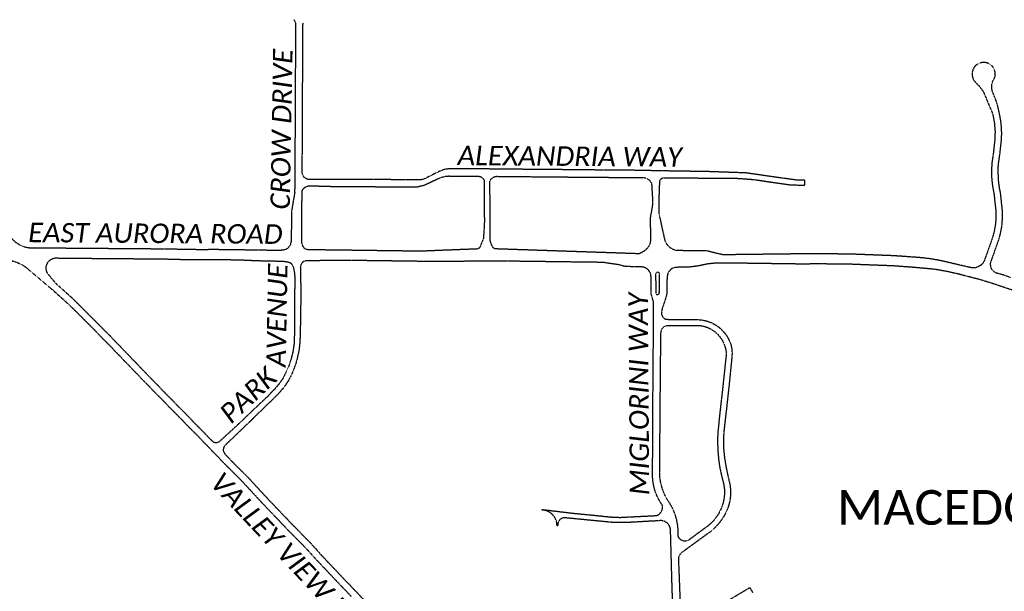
# Model space of a CAD drawing. Extents: x 2234729 to 2254000, y 588345 to 614924.
# Tile 5 of 10: x 2240808 to 2244351, y 600430 to 602489. Entities that reach past the tile are written whole.
import ezdxf

# ---------------------------------------------------------------- set-up
doc = ezdxf.new("R2010")
doc.units = 21
doc.header["$MEASUREMENT"] = 0
doc.linetypes.add('OhDOT_USTN3', pattern=[0.22, 0.165, -0.055])
doc.layers.add('PV_X_EOP', color=7, linetype='OhDOT_USTN3')
doc.layers.add('RW_X_Text', color=7, linetype='Continuous')
doc.styles.add('P_Slanted_Normal', font='calibrii.ttf', dxfattribs={"height": 0.14})
doc.styles.add('P_Straight_Title', font='calibri.ttf', dxfattribs={"height": 0.2})

msp = doc.modelspace()

# ---------------------------------------------------------------- linework, layer by layer
at = {"layer": 'PV_X_EOP'}
for p, q in [((2241824.2, 601939.7), (2241824.6, 602000)), ((2243036.9, 601646.1), (2242525, 601663.5))]:
    msp.add_line(p, q, dxfattribs=at)
for points in [[(2241799.2, 602000), (2241799.2, 602011.3), (2241801.4, 602470.8), (2241800.9, 602476.5), (2241799.2, 602482), (2241794.7, 602489.4)], [(2241824.6, 602000), (2241824.7, 602015.6), (2241826.8, 602470.6), (2241827.8, 602477.8)], [(2244333.9, 602000), (2244335.7, 602012.5), (2244340.5, 602058.3), (2244341.2, 602078.1), (2244340.8, 602097.9), (2244339, 602117.6), (2244335.1, 602142.1), (2244328.2, 602173.6), (2244320.8, 602198.7), (2244308.1, 602230.2), (2244305.5, 602241.8), (2244305.2, 602249.7), (2244306.5, 602259.6), (2244310.4, 602270.8), (2244315.5, 602279.3), (2244317.4, 602286.3), (2244318, 602293.5), (2244317.1, 602302.5), (2244314.9, 602309.4), (2244311.6, 602315.9), (2244307.3, 602321.7), (2244299, 602328.7), (2244287.4, 602334), (2244276.7, 602335.5), (2244264.2, 602333.8), (2244252.7, 602328.4), (2244244.6, 602321.2), (2244237.7, 602310.5), (2244234.5, 602298.3), (2244234.6, 602287.4), (2244238.4, 602275.3), (2244241.1, 602270.6), (2244261.7, 602248.3), (2244275.2, 602230), (2244308.6, 602150.1), (2244314.6, 602119.1), (2244317.2, 602087.5), (2244316.6, 602060.4), (2244311.8, 602015.4), (2244309.6, 602000)], [(2240738, 602000), (2240737.8, 601881.4), (2240741.5, 601827.1), (2240745.1, 601802.4), (2240749.5, 601779.6), (2240758.7, 601739.3), (2240763.6, 601724.7), (2240769.6, 601713.3), (2240777.1, 601702.8), (2240784.1, 601695.3), (2240794.1, 601687.1), (2240806.9, 601679), (2240818.2, 601673.6), (2240830, 601669.9), (2240842.3, 601668), (2241327.1, 601664.2), (2241451.7, 601662), (2241514.3, 601662.3), (2241593.1, 601661.3), (2241668.5, 601660.3), (2241749, 601658.8)], [(2241797.2, 601866.6), (2241798.2, 601873.1), (2241799.2, 602000)], [(2244309.6, 602000), (2244305.5, 601970.7), (2244304.4, 601940.8), (2244305, 601920.9), (2244306.7, 601901.1), (2244309.5, 601881.4), (2244313.4, 601861.9), (2244320.3, 601796), (2244320, 601768.9), (2244317.7, 601746.4), (2244313.5, 601724.3), (2244308.8, 601706.8), (2244278.1, 601620.1), (2244273.5, 601612.5), (2244266.2, 601604.9), (2244257.2, 601599.3), (2244247.1, 601596), (2244238.3, 601595.2), (2244231.2, 601595.9), (2244121.4, 601621.4), (2244093.4, 601626.5), (2244065.3, 601630.4), (2244037, 601633.1), (2243952.3, 601639), (2243800.5, 601644.8), (2243697.5, 601646), (2243609.1, 601645.7), (2243337.2, 601642.4), (2243277.6, 601657.1), (2243184.4, 601657.4)], [(2244372.3, 601560.7), (2244348.1, 601569.5), (2244321.7, 601576.5), (2244314.8, 601580.4), (2244308.1, 601587.1), (2244304.7, 601592.4), (2244302, 601599.9), (2244301.1, 601606.1), (2244301.6, 601614), (2244331.9, 601700.2), (2244335.5, 601713.2), (2244339.4, 601730.9), (2244342.3, 601748.8), (2244344.4, 601780.4), (2244344.1, 601798.5), (2244337.2, 601864.4), (2244333.2, 601884.6), (2244330.4, 601905.1), (2244328.4, 601941.1), (2244329.2, 601967), (2244333.9, 602000)], [(2243184.4, 601657.4), (2243175.8, 601657.4), (2243167.3, 601658.8), (2243159.2, 601661.5), (2243151.6, 601665.6), (2243144.8, 601670.9), (2243138.9, 601677.1), (2243134.2, 601684.3), (2243130.7, 601692.2), (2243128.5, 601700.5), (2243113.2, 601771.1), (2243108.8, 601788.7), (2243108.5, 601839.7), (2243110.8, 601903.4), (2243110.8, 601905.8), (2243111.1, 601908.3), (2243111.9, 601910.7), (2243113, 601912.9), (2243114.5, 601914.9), (2243116.3, 601916.6), (2243118.3, 601918), (2243120.6, 601919.1), (2243123, 601919.7), (2243125.5, 601920), (2243276.2, 601918.9), (2243381.7, 601918.6), (2243450.6, 601913.6), (2243515.4, 601903.9), (2243579.6, 601894.6), (2243632.4, 601893.1), (2243632.4, 601911), (2243601.3, 601911.6), (2243485.2, 601928), (2243419.8, 601937.4), (2243261.2, 601942.9), (2243203.2, 601943.2), (2243122, 601944.7), (2243005.9, 601947), (2242908.2, 601947.6), (2242763.4, 601949.1), (2242621.5, 601950.3), (2242478.4, 601951.7), (2242409.5, 601951.7), (2242365.2, 601951.7), (2242353.3, 601952.1), (2242341.5, 601950.8), (2242329.9, 601947.8), (2242318.9, 601943.2), (2242271.7, 601919.8), (2242265.5, 601916.6), (2242259, 601914.2), (2242252.2, 601912.7), (2242245.3, 601912.2), (2242194.3, 601912.7), (2242079.1, 601913.6), (2241870.9, 601913.9), (2241845.4, 601914.2), (2241839.8, 601915.7), (2241836.1, 601917.8), (2241832.7, 601920.5), (2241829.8, 601923.7), (2241827.4, 601927.3), (2241825.7, 601931.2), (2241824.6, 601935.4), (2241824.2, 601939.7)], [(2241823.7, 601871.4), (2241826.3, 601877.6), (2241829.2, 601881.4), (2241832.7, 601884.6), (2241836.6, 601887.3), (2241841, 601889.2), (2241845.6, 601890.4), (2241850.4, 601890.8), (2241890.3, 601890.2), (2241929, 601889), (2242060.9, 601888.1), (2242207.5, 601886.9), (2242237.4, 601887.2), (2242254.4, 601891.6), (2242264.5, 601894), (2242281.1, 601901.9), (2242314.5, 601917.7), (2242326.4, 601922.3), (2242338.9, 601925.2), (2242351.6, 601926.4), (2242364.3, 601925.9), (2242397.2, 601925.6), (2242461.4, 601925.1), (2242464.5, 601924.5), (2242467.5, 601923.4), (2242470.3, 601921.8), (2242472.7, 601919.8), (2242474.9, 601917.5), (2242476.6, 601914.8), (2242477.9, 601911.9), (2242478.7, 601908.9), (2242479, 601905.7), (2242479.6, 601760.3), (2242479.3, 601746.8), (2242476.1, 601701.1), (2242463.2, 601669.1), (2242461.3, 601667.2), (2242459.2, 601665.7), (2242456.8, 601664.5), (2242454.3, 601663.7), (2242451.7, 601663.2), (2242449.1, 601663.2)], [(2242525, 601663.5), (2242515, 601664.7), (2242511.5, 601668.2), (2242508, 601674.1), (2242503.9, 601682.4), (2242501, 601693.4), (2242500.4, 601701.1), (2242500.4, 601746.5), (2242499.8, 601886.4), (2242499.8, 601908.1), (2242501.8, 601912), (2242504.4, 601915.7), (2242507.5, 601918.8), (2242511.1, 601921.4), (2242515.1, 601923.3), (2242519.4, 601924.6), (2242523.8, 601925.2), (2242528.2, 601925.1), (2242615, 601924.2), (2242746.4, 601923), (2242882.4, 601921.8), (2243045.7, 601920.7), (2243050.9, 601920.9), (2243056.1, 601920.3), (2243061.1, 601919), (2243065.8, 601916.8), (2243070.1, 601913.9), (2243074, 601910.4), (2243077.2, 601906.3), (2243079.7, 601901.8), (2243081.5, 601896.9), (2243085.3, 601829.8), (2243082.4, 601809.8), (2243075.9, 601773.2), (2243077.7, 601711.3), (2243077.4, 601694.3), (2243076.3, 601686.5), (2243073.9, 601678.9), (2243070.2, 601671.9), (2243065.4, 601665.6), (2243056.9, 601657.6), (2243047.4, 601651.1), (2243036.9, 601646.1)], [(2241797.2, 601866.6), (2241785.8, 601799.5), (2241784.6, 601692.2), (2241781.2, 601677.6), (2241772.4, 601666.1), (2241766, 601661.6), (2241758.4, 601659.4), (2241749, 601658.8)], [(2242000, 601658.6), (2241997.3, 601658.6), (2241847.6, 601660.5), (2241840.1, 601661.3), (2241832.8, 601665), (2241827, 601673.3), (2241823.5, 601682.3), (2241822.7, 601689.9), (2241823, 601777.8), (2241823.7, 601871.4)], [(2242449.1, 601663.2), (2242249.1, 601655.3), (2242000, 601658.6)], [(2240427.1, 601640), (2240457.1, 601639.8), (2240544.8, 601634.7), (2240660.3, 601629.7), (2240755.7, 601624), (2240785.3, 601619.6), (2240798.6, 601615.1), (2240819.4, 601604.8), (2240835.6, 601593.2), (2240921, 601520.7), (2240982.8, 601465.1), (2241060.2, 601388.1), (2241133.8, 601313.2), (2241259, 601183), (2241461.5, 600976.3), (2241553.9, 600880.5), (2241606.4, 600828.3), (2241677.3, 600751.6), (2241769.5, 600654.7), (2241839.4, 600583.6), (2241869.3, 600550.3), (2241958.3, 600456.2), (2242000, 600412.7)], [(2241514.3, 600965), (2241507.8, 600966.3), (2241502.2, 600969.9), (2241276.9, 601200.4), (2241151.7, 601330.7), (2241078, 601405.7), (2241000, 601483.3), (2240937.7, 601539.3), (2240908.4, 601574.6), (2240904.2, 601584), (2240902.8, 601594.1), (2240903.4, 601600.9), (2240905.9, 601609.1), (2240909.2, 601615.1), (2240913.5, 601620.4), (2240918.7, 601624.8), (2240924.6, 601628.2), (2240932.7, 601630.8), (2240939.5, 601631.6), (2240948, 601630.7), (2241326.6, 601627.7), (2241387.6, 601626.1), (2241592, 601624.8), (2241662.2, 601621.6), (2241757.3, 601619.5), (2241775.1, 601616.4), (2241779.7, 601614.6), (2241783.9, 601611.8), (2241788, 601607.1), (2241790.3, 601602.6), (2241793.2, 601593.6), (2241796, 601578.4), (2241797.3, 601562.5), (2241796.9, 601493), (2241796, 601353.9), (2241794.9, 601322.4), (2241791, 601294.9), (2241784.4, 601268.2), (2241775.1, 601239.3), (2241765.5, 601218.5), (2241753, 601194.5), (2241737.5, 601173.2), (2241725.1, 601158.5), (2241699.7, 601132.3), (2241640.3, 601076.3), (2241594.3, 601032.1), (2241526.5, 600969.8), (2241520.9, 600966.2), (2241514.3, 600965)], [(2242000, 601622.1), (2241997.1, 601622.1), (2241838.7, 601621), (2241832.5, 601619.8), (2241826.7, 601616.6), (2241822.8, 601612.3), (2241819.5, 601606.7), (2241818.1, 601600.4), (2241819.1, 601490.8), (2241817.1, 601366.8), (2241815.8, 601329), (2241812.6, 601299.2), (2241807, 601273.3), (2241801.7, 601252.9), (2241793.3, 601228.8), (2241784.5, 601207.8), (2241774.1, 601188.7), (2241760, 601167.3), (2241744.8, 601149.1), (2241728.8, 601132), (2241663.8, 601069.2), (2241617.2, 601023.8), (2241545.6, 600955.2), (2241542, 600949.6), (2241540.4, 600944.5), (2241540.1, 600937.8), (2241541.4, 600932.6), (2241546.3, 600924.7), (2241571.8, 600898), (2241624.4, 600845.7), (2241695.5, 600768.7), (2241787.5, 600672.1), (2241848.3, 600610.2), (2241874.8, 600581.9), (2241887.1, 600567.1), (2241976, 600473.1), (2242000, 600448.1)], [(2242905.3, 601615.1), (2242563, 601619.5), (2242479.9, 601619.9), (2242403.6, 601618.9), (2242248.9, 601618.8), (2242000, 601622.1)], [(2243160.3, 600293.2), (2243154.8, 600460.7), (2243149.6, 600650), (2243149.1, 600655.7), (2243147.6, 600661.2), (2243145.3, 600666.5), (2243142.2, 600671.3), (2243138.3, 600675.5), (2243133.8, 600679.1), (2243128.8, 600681.9), (2243123.4, 600683.8), (2243117.8, 600684.9), (2243112, 600685), (2243106.4, 600684.3), (2243063.5, 600682.1), (2243003.6, 600678.7), (2242974.9, 600678.3), (2242949.6, 600677.8), (2242928.6, 600679.6), (2242862.6, 600686), (2242776.1, 600694.5), (2242769.2, 600695.4), (2242764.9, 600695.1), (2242760.7, 600694.1), (2242756.7, 600692.4), (2242753.1, 600689.9), (2242749.9, 600686.9), (2242747.3, 600683.4), (2242745.4, 600679.5), (2242744.2, 600675.4), (2242743.7, 600671), (2242744, 600666.7), (2242741.2, 600666.2), (2242740.7, 600674.9), (2242738.9, 600683.4), (2242735.8, 600691.5), (2242731.5, 600699.1), (2242726, 600705.8), (2242719.6, 600711.6), (2242712.3, 600716.4), (2242704.3, 600719.9), (2242695.9, 600722.1), (2242687.3, 600723), (2242686.9, 600725.2), (2242794.7, 600712.2), (2242900, 600701.8), (2242927, 600698.9), (2242949.6, 600697.1), (2242968.7, 600696.8), (2243003.5, 600698.6), (2243085.1, 600702.5), (2243101.3, 600704), (2243106.2, 600706.6), (2243110.6, 600710.1), (2243114.3, 600714.2), (2243117.2, 600719), (2243119.3, 600724.1), (2243120.5, 600729.6), (2243120.7, 600735.1), (2243120, 600740.6), (2243114.2, 600749.6), (2243108.5, 600759), (2243099.6, 600776.7), (2243092.8, 600795.2), (2243088.1, 600814.5), (2243085.5, 600834.1), (2243084.8, 600845.2), (2243085.1, 600885.1), (2243085.8, 601018.4), (2243086.6, 601181.6), (2243088.4, 601396.5), (2243088.4, 601471.3), (2243087.3, 601477), (2243080.5, 601499.3), (2243079.7, 601506.5), (2243080.1, 601527.7), (2243079.7, 601552.5), (2243079, 601571.6), (2243076.8, 601577.6), (2243073.6, 601583.1), (2243069.4, 601588.1), (2243064.5, 601592.2), (2243059, 601595.4), (2243052.9, 601597.6), (2243046.6, 601598.8), (2243040.2, 601598.9), (2243021.5, 601599.2), (2242999.9, 601599.9), (2242988.8, 601599.9), (2242976.9, 601602.8), (2242965.4, 601606.1), (2242905.3, 601615.1)], [(2244466.8, 601485.8), (2244306.9, 601539.4), (2244260.1, 601553.8), (2244185, 601573.1), (2244143.3, 601582.4), (2244101.2, 601589.9), (2244026.5, 601596.9), (2243951.7, 601602.4), (2243799.6, 601608.3), (2243697.4, 601609.5), (2243608.9, 601609.2), (2243348.6, 601612.8), (2243311.5, 601612.5), (2243280.7, 601609.1), (2243267, 601606.1), (2243246.4, 601601.8), (2243211.7, 601597.6), (2243187.8, 601597.6), (2243167.2, 601597.1), (2243157.8, 601594.6), (2243150.1, 601589.4), (2243143.6, 601582.1), (2243139.4, 601574), (2243138.1, 601568), (2243136.8, 601552.6), (2243136.8, 601511.5), (2243135.9, 601503.3), (2243134.2, 601493.5), (2243125.2, 601466), (2243120.9, 601453.6), (2243117.1, 601439.1), (2243116.6, 601434.8), (2243116.8, 601430.5), (2243117.7, 601426.3), (2243119.3, 601422.3), (2243121.5, 601418.6), (2243124.3, 601415.4), (2243127.5, 601412.6), (2243131.2, 601410.4), (2243153.1, 601409.5), (2243210, 601409.9), (2243248.6, 601409.1), (2243264.9, 601407.5), (2243280.9, 601403.9), (2243296.2, 601398.2), (2243310.7, 601390.7), (2243324.1, 601381.3), (2243336.2, 601370.2), (2243346.8, 601357.7), (2243355.7, 601344), (2243362.2, 601331.1), (2243367, 601317.5), (2243369.9, 601303.4), (2243371, 601289), (2243370.2, 601274.6), (2243359.5, 601166.6), (2243352.3, 601101.9), (2243341.1, 601003.8), (2243339.9, 600973.4), (2243340.6, 600943), (2243343.5, 600912.7), (2243348.4, 600882.6), (2243354.4, 600853), (2243359.5, 600830.8), (2243363.5, 600812.9), (2243365.4, 600794.7), (2243365.3, 600776.3), (2243363.2, 600758.2), (2243359, 600740.3), (2243352.9, 600723), (2243345, 600706.5), (2243333.9, 600688.9), (2243321.2, 600672.5), (2243306.9, 600657.3), (2243291.2, 600643.7), (2243274.3, 600631.6), (2243189.9, 600569.9), (2243186.1, 600566.4), (2243182.9, 600562.3), (2243180.4, 600557.7), (2243178.7, 600552.8), (2243177.9, 600547.6), (2243182.2, 600434.1), (2243189.5, 600231.5)], [(2243095.9, 601572.6), (2243096.3, 601507.2), (2243096.1, 601506.1), (2243096.1, 601505), (2243096.3, 601503.9), (2243096.7, 601502.9), (2243097.3, 601501.9), (2243098, 601501), (2243098.9, 601500.3), (2243099.8, 601499.8), (2243100.9, 601499.4), (2243102, 601499.1), (2243103.1, 601499.1), (2243104.2, 601499.3), (2243105.2, 601499.6), (2243106.2, 601500.1), (2243107.1, 601500.8), (2243107.9, 601501.6), (2243108.5, 601502.5), (2243108.9, 601503.6), (2243109.2, 601504.6), (2243109.3, 601505.7), (2243109.2, 601506.9), (2243109.9, 601571.9), (2243109.9, 601573.1), (2243109.7, 601574.2), (2243109.3, 601575.3), (2243108.8, 601576.3), (2243108.1, 601577.3), (2243107.2, 601578), (2243106.2, 601578.7), (2243105.2, 601579.1), (2243104, 601579.4), (2243102.9, 601579.5), (2243101.7, 601579.4), (2243100.6, 601579.1), (2243099.5, 601578.6), (2243098.6, 601578), (2243097.7, 601577.2), (2243097, 601576.3), (2243096.5, 601575.2), (2243096.1, 601574.1), (2243095.9, 601573)], [(2243115.3, 601365.6), (2243116.1, 601369.6), (2243117.5, 601373.4), (2243119.6, 601377), (2243122.2, 601380.2), (2243125.2, 601382.9), (2243128.7, 601385), (2243132.4, 601386.6), (2243136.4, 601387.6), (2243140.5, 601387.9), (2243226.7, 601387.9), (2243258, 601387.5), (2243272, 601384.5), (2243285.6, 601379.7), (2243298.3, 601373), (2243310, 601364.7), (2243320.5, 601354.9), (2243329.6, 601343.7), (2243337.1, 601331.5), (2243341.7, 601322.9), (2243347.5, 601303.8), (2243349.6, 601293), (2243349.6, 601286.2), (2243349.3, 601277.9), (2243337.1, 601162.9), (2243327.7, 601079.9), (2243324.5, 601051.1), (2243322, 601023.5), (2243319.4, 601000.8), (2243318.7, 600969.1), (2243319.7, 600937.4), (2243322.5, 600905.7), (2243327, 600874.3), (2243332, 600851.7), (2243340.7, 600816.8), (2243343.3, 600798.8), (2243343.7, 600780.5), (2243341.7, 600762.3), (2243337.4, 600744.6), (2243331.1, 600727.2), (2243322.8, 600710.7), (2243312.7, 600695.3), (2243300.8, 600681.1), (2243287.5, 600668.4), (2243213.8, 600614.1), (2243209.9, 600612.4), (2243205.7, 600611.3), (2243201.4, 600611), (2243197.2, 600611.3), (2243193, 600612.4), (2243189.1, 600614.2), (2243185.6, 600616.6), (2243182.5, 600619.6), (2243179.9, 600623.1), (2243178, 600626.9), (2243176.8, 600631), (2243176.9, 600651.2), (2243175, 600671.3), (2243171.1, 600691.1), (2243165.2, 600710.4), (2243157.3, 600729), (2243147.6, 600746.7), (2243136.2, 600763.3), (2243127.3, 600780.9), (2243120.2, 600799.3), (2243115, 600818.3), (2243111.7, 600837.8), (2243110.4, 600857.5), (2243111, 600877.2), (2243111.4, 600970.6), (2243112.8, 601145.3), (2243114.2, 601295.2), (2243115.3, 601365.6)], [(2242000, 600448.1), (2242316.1, 600117.9), (2242432.7, 600000)], [(2243347.5, 600392.1), (2243434.9, 600444), (2243444.8, 600425.5)]]:
    msp.add_lwpolyline(points, dxfattribs=at)

# ---------------------------------------------------------------- texts
at = {"layer": 'RW_X_Text', "char_height": 70, "attachment_point": 1, "style": 'P_Slanted_Normal'}
for s, insert, width, rotation in [('CROW DRIVE', (2241709.5, 601806.1), 616.058, 89), ('ALEXANDRIA WAY', (2242383.5, 602035.6), 967.418, 359.5865), ('EAST AURORA ROAD', (2240838.4, 601758.1), 967.418, 359.5939), ('AVENUE', (2241695, 601238.8), 413.284, 89), ('MIGLORINI WAY', (2243003, 600775.8), 967.418, 90.405), ('PARK', (2241519.9, 601081.4), 259.006, 43.5258), ('VALLEY VIEW ROAD', (2241539.9, 600865.7), 967.418, 313.327)]:
    msp.add_mtext(s, dxfattribs=dict(at, insert=insert, width=width, rotation=rotation))
at = {"layer": 'RW_X_Text', "insert": (2243748.2, 600795), "char_height": 125, "width": 1389.774, "attachment_point": 1, "style": 'P_Straight_Title'}
msp.add_mtext('MACEDONIA ', dxfattribs=at)

doc.saveas('drawing.dxf')
